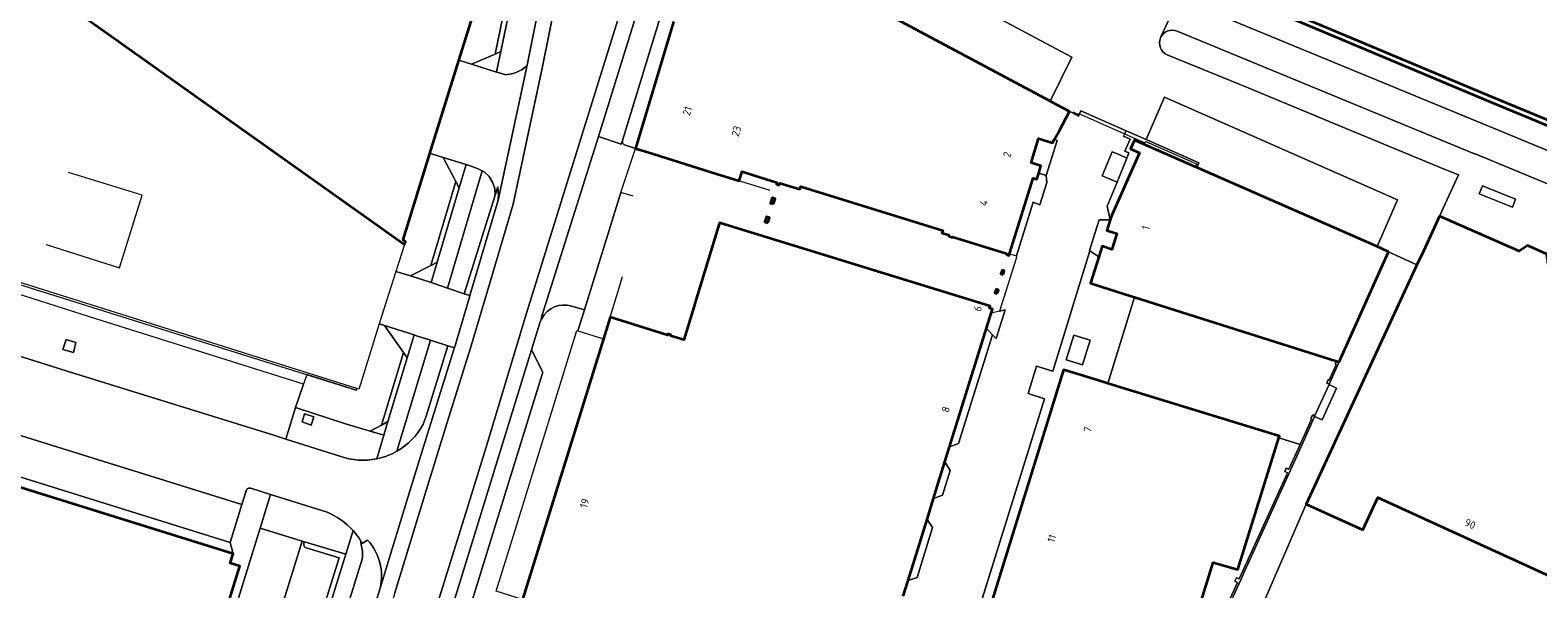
# Model space of a CAD drawing. Extents: x 151587 to 155483, y 462503 to 464608.
# Tile 193 of 236: x 154345 to 154521, y 463650 to 463716. Entities that reach past the tile are written whole.
import ezdxf
from ezdxf.enums import TextEntityAlignment as Align

# ---------------------------------------------------------------- set-up
doc = ezdxf.new("R2010")
doc.units = 0
doc.header["$LTSCALE"] = 0.5
for name, color, linetype, lineweight in [('B-RO-GK-KADEMUUR-GV', 251, 'CONTINUOUS', 35), ('B-RO-GR-BEPLANTING_CULTUUR_BODEMBEDEKKER-GV', 251, 'CONTINUOUS', 18), ('B-RO-GR-BEPLANTING_CULTUUR_HEESTERS-GV', 251, 'CONTINUOUS', 18), ('B-RO-GR-GROENVOORZIENING-GV', 251, 'CONTINUOUS', 18), ('B-RO-IE-TERREINAFSCHEIDING_KUNSTMATIG_HEKWERK-G', 251, 'IE-TERREINAFSCHEIDING-KUNSTMATIG', 18), ('B-RO-IE-TERREINAFSCHEIDING_KUNSTMATIG_MUUR-G', 251, 'IE-TERREINAFSCHEIDING-KUNSTMATIG-DICHT', 18), ('B-RO-IE-TERREINAFSCHEIDING_KUNSTMATIG_MUUR-GV', 251, 'CONTINUOUS', 18), ('B-RO-OG-BEBOUWING-GV', 6, 'CONTINUOUS', 35), ('B-RO-OG-BEBOUWING-T18', 1, 'CONTINUOUS', 18), ('B-RO-OG-TERREIN_CULTUURSCHEIDING-GV', 251, 'CONTINUOUS', 18), ('B-RO-OG-WATER-GV', 251, 'CONTINUOUS', 18), ('B-RO-VH-VERHARDING_ASFALT-GV', 251, 'CONTINUOUS', 18), ('B-RO-VH-VERHARDING_BETON-GV', 251, 'CONTINUOUS', 18), ('B-RO-VH-VERHARDING_BETONSTRAATSTEEN-GV', 251, 'CONTINUOUS', 18), ('B-RO-VH-VERHARDING_STRAATBAKSTEEN-GV', 251, 'CONTINUOUS', 18), ('B-RO-VH-VERHARDING_TEGEL-GV', 251, 'CONTINUOUS', 18)]:
    doc.layers.add(name, color=color, linetype=linetype, lineweight=lineweight)
doc.styles.add('NLCS-ISO-M200-T18', font='NLCS-ISO.ttf', dxfattribs={"height": 0.36})
doc.linetypes.add('IE-TERREINAFSCHEIDING-KUNSTMATIG', pattern='A,4,[82,NLCS.SHX,S=0.75,R=90,X=0,Y=0],4,-2', length=10)
doc.linetypes.add('IE-TERREINAFSCHEIDING-KUNSTMATIG-DICHT', pattern='A,8,-1,[82,NLCS.SHX,S=0.75,R=90,X=0,Y=0],-1', length=10)

msp = doc.modelspace()

# ---------------------------------------------------------------- linework, layer by layer
at = {"layer": 'B-RO-GK-KADEMUUR-GV', "flags": 128}
for points in [[(154677.047, 463595.037), (154667.477, 463605.992), (154654.001, 463618.807), (154640.269, 463631.275), (154621.218, 463644.957), (154586.393, 463669.393), (154557.347, 463689.755), (154549.395, 463694.019), (154515.498, 463708.084), (154491.462, 463718.133)], [(154491.196, 463717.62), (154515.275, 463707.544), (154549.088, 463693.498), (154557.036, 463689.243), (154584.759, 463669.819), (154586.116, 463668.869), (154620.806, 463644.539), (154639.847, 463630.844), (154653.605, 463618.336), (154667.03, 463605.589), (154670.836, 463601.231), (154674.023, 463597.583), (154676.6, 463594.632)]]:
    msp.add_lwpolyline(points, dxfattribs=at)
at = {"layer": 'B-RO-GR-BEPLANTING_CULTUUR_BODEMBEDEKKER-GV', "flags": 128}
for points in [[(154402.087, 463724.432), (154399.703, 463712.864), (154400.375, 463713.155), (154402.581, 463723.861)], [(154396.959, 463711.673), (154399.881, 463710.765), (154399.885, 463710.776), (154400.375, 463713.155), (154399.703, 463712.864)], [(154393.64, 463700.802), (154395.12, 463698.004), (154395.522, 463697.244), (154396.327, 463699.967)], [(154395.522, 463697.244), (154395.12, 463698.004), (154392.223, 463688.209), (154392.962, 463688.591)], [(154389.831, 463686.971), (154392.255, 463686.2), (154392.962, 463688.591), (154392.223, 463688.209)], [(154386.812, 463681.184), (154389.02, 463678.029), (154389.458, 463677.404), (154390.271, 463680.093)], [(154386.465, 463669.581), (154387.214, 463669.984), (154389.458, 463677.404), (154389.02, 463678.029)], [(154387.214, 463669.984), (154386.465, 463669.581), (154385.135, 463668.866), (154386.734, 463668.397)]]:
    msp.add_lwpolyline(points, close=True, dxfattribs=at)
at = {"layer": 'B-RO-GR-BEPLANTING_CULTUUR_HEESTERS-GV', "flags": 128}
for points in [[(154399.709, 463725.709), (154395.49, 463712.13), (154395.596, 463712.097), (154396.959, 463711.673), (154399.703, 463712.864), (154402.087, 463724.432), (154401.483, 463725.129)], [(154389.159, 463690.648), (154388.123, 463687.514), (154389.831, 463686.971), (154392.223, 463688.209), (154395.12, 463698.004), (154393.64, 463700.802), (154392.19, 463701.253), (154392.117, 463701.276), (154388.984, 463691.192), (154389.273, 463690.967)], [(154377.739, 463675.471), (154377.362, 463674.35), (154376.44, 463671.612), (154382.28, 463669.703), (154385.135, 463668.866), (154386.465, 463669.581), (154389.02, 463678.029), (154386.812, 463681.184), (154386.179, 463681.384), (154383.993, 463674.36), (154383.813, 463673.782), (154383.582, 463673.855), (154383.52, 463673.654)]]:
    msp.add_lwpolyline(points, close=True, dxfattribs=at)
at = {"layer": 'B-RO-GR-GROENVOORZIENING-GV', "flags": 128}
for points in [[(154350.512, 463678.045), (154350.817, 463679.205), (154349.679, 463679.558), (154349.29, 463678.393)], [(154377.496, 463670.9), (154377.202, 463669.938), (154378.238, 463669.577), (154378.562, 463670.541)]]:
    msp.add_lwpolyline(points, close=True, dxfattribs=at)
at = {"layer": 'B-RO-IE-TERREINAFSCHEIDING_KUNSTMATIG_HEKWERK-G', "flags": 128}
msp.add_lwpolyline([(154467.106, 463706.138), (154467.741, 463705.802), (154467.804, 463705.939), (154475.532, 463702.516), (154475.62, 463702.655), (154481.535, 463700.075), (154481.372, 463699.705)], dxfattribs=at)
at = {"layer": 'B-RO-IE-TERREINAFSCHEIDING_KUNSTMATIG_MUUR-G', "flags": 128}
for points in [[(154347.339, 463690.63), (154355.899, 463687.906), (154358.537, 463696.397), (154349.948, 463699.044)], [(154414.382, 463696.703), (154410.14, 463683.031)], [(154415.813, 463696.274), (154414.382, 463696.703)], [(154428.199, 463698.08), (154429.521, 463697.668)], [(154429.521, 463697.668), (154431.754, 463696.971)], [(154339.8, 463692.874), (154338.241, 463687.805), (154342.761, 463686.462), (154383.52, 463673.654), (154383.582, 463673.855), (154342.821, 463686.664), (154342.841, 463686.731), (154338.591, 463687.993), (154340.067, 463692.79)], [(154414.189, 463685.59), (154414.594, 463686.903)], [(154413.131, 463682.159), (154414.189, 463685.59)], [(154410.14, 463683.031), (154409.377, 463680.572)], [(154409.377, 463680.572), (154412.353, 463679.65)]]:
    msp.add_lwpolyline(points, dxfattribs=at)
at = {"layer": 'B-RO-IE-TERREINAFSCHEIDING_KUNSTMATIG_MUUR-GV', "flags": 128}
msp.add_lwpolyline([(154498.192, 463676.951), (154497.872, 463677.052), (154497.734, 463676.684), (154497.826, 463676.639), (154497.006, 463674.811), (154496.905, 463674.857), (154496.742, 463674.472), (154497.028, 463674.344)], close=True, dxfattribs=at)
msp.add_lwpolyline([(154482.889, 463643.225), (154486.707, 463651.536), (154487.142, 463652.488), (154492.521, 463664.334), (154493.842, 463667.249), (154495.293, 463670.59), (154495.348, 463670.71), (154495.192, 463670.779), (154495.131, 463670.641), (154495.026, 463670.688), (154494.866, 463670.297), (154494.963, 463670.258), (154493.642, 463667.312), (154492.33, 463664.42), (154492.02, 463664.561), (154491.838, 463664.16), (154492.148, 463664.02), (154486.982, 463652.637), (154486.516, 463651.624), (154486.208, 463651.766), (154486.024, 463651.366), (154486.333, 463651.224), (154480.651, 463638.857)], dxfattribs=at)
at = {"layer": 'B-RO-OG-BEBOUWING-GV', "flags": 128}
for points in [[(154401.493, 463731.449), (154403.413, 463737.628), (154402.205, 463738.034), (154406.052, 463745.146), (154371.945, 463763.51), (154368.926, 463765.174), (154371.894, 463769.367), (154349.972, 463784.955), (154339.338, 463751.609), (154351.766, 463747.719), (154351.718, 463747.567), (154361.826, 463744.403), (154360.122, 463738.647), (154355.739, 463740.041), (154343.644, 463723.016), (154389.159, 463690.648), (154389.273, 463690.967), (154388.984, 463691.192), (154392.117, 463701.276), (154395.49, 463712.13), (154399.709, 463725.709)], [(154503.952, 463689.809), (154502.613, 463690.396), (154481.567, 463699.62), (154481.372, 463699.705), (154474.3, 463702.805), (154473.852, 463701.813), (154474.873, 463701.352), (154471.655, 463694.084), (154471.482, 463693.522), (154471.096, 463692.281), (154472.228, 463691.929), (154471.655, 463690.079), (154470.52, 463690.437), (154470.129, 463689.196), (154469.164, 463686.116), (154471.484, 463685.38), (154473.821, 463684.639), (154474.314, 463684.483), (154497.872, 463677.052), (154498.192, 463676.951)], [(154432.202, 463695.379), (154432.382, 463695.977), (154432.037, 463696.081), (154431.857, 463695.482)], [(154431.531, 463693.175), (154431.718, 463693.771), (154431.365, 463693.882), (154431.178, 463693.286)], [(154509.888, 463693.944), (154508.007, 463689.886), (154507.264, 463688.278), (154494.351, 463660.334), (154500.945, 463657.342), (154502.692, 463661.137), (154524.121, 463651.306), (154524.254, 463651.245), (154532.343, 463668.922), (154528.633, 463670.62), (154529.704, 463672.959), (154527.75, 463673.853), (154532.407, 463684.032), (154522.57, 463688.365), (154522.428, 463689.522), (154520.17, 463690.515), (154519.175, 463689.858)], [(154458.984, 463687.141), (154459.118, 463687.571), (154458.854, 463687.653), (154458.72, 463687.224)], [(154458.297, 463684.919), (154458.427, 463685.334), (154458.162, 463685.417), (154458.032, 463685.001)], [(154468.377, 463675.305), (154466.044, 463676.024), (154449.059, 463621.264), (154468.486, 463615.283), (154473.825, 463632.47), (154476.67, 463631.586), (154483.497, 463653.542), (154486.378, 463652.709), (154491.162, 463668.089), (154491.219, 463668.27), (154471.21, 463674.432), (154470.718, 463674.584)]]:
    msp.add_lwpolyline(points, close=True, dxfattribs=at)
for points in [[(154420.538, 463716.638), (154416.099, 463701.857), (154417.517, 463701.414), (154425.537, 463698.911), (154428.199, 463698.08), (154428.535, 463699.156), (154429.862, 463698.73), (154432.08, 463698.018), (154432.592, 463697.881), (154432.538, 463697.678), (154432.871, 463697.589), (154432.935, 463697.816), (154435.269, 463697.084), (154435.37, 463697.405), (154451.932, 463692.289), (154451.842, 463691.995), (154452.676, 463691.738), (154452.639, 463691.61), (154453.071, 463691.482), (154453.087, 463691.525), (154459.393, 463689.577), (154459.361, 463689.475), (154459.672, 463689.378), (154459.729, 463689.562), (154462.474, 463698.387), (154462.907, 463698.254), (154463.131, 463698.979), (154463.39, 463699.821), (154462.242, 463700.175), (154463.11, 463703.007), (154464.757, 463702.516), (154464.99, 463702.943), (154465.543, 463703.957), (154466.716, 463706.178), (154465.23, 463706.953), (154464.462, 463707.365), (154441.812, 463719.49)], [(154447.334, 463649.611), (154447.896, 463651.422), (154450.105, 463658.544), (154450.866, 463660.994), (154451.459, 463662.907), (154452.194, 463665.274), (154452.739, 463667.03), (154457.036, 463680.87), (154457.588, 463682.649), (154457.738, 463683.104), (154457.394, 463683.218), (154457.467, 463683.46), (154425.89, 463693.17), (154423.178, 463684.261), (154422.776, 463682.931), (154421.74, 463679.507), (154420.183, 463679.989), (154420.22, 463680.109), (154419.878, 463680.215), (154419.836, 463680.081), (154413.131, 463682.159), (154412.353, 463679.65), (154402.929, 463649.241)], [(154342.38, 463582.942), (154346.124, 463581.78), (154346.058, 463581.57), (154347.558, 463581.104), (154369.924, 463653.116), (154368.817, 463653.459), (154369.155, 463654.56), (154303.265, 463675.093)]]:
    msp.add_lwpolyline(points, dxfattribs=at)
at = {"layer": 'B-RO-OG-TERREIN_CULTUURSCHEIDING-GV', "flags": 128}
for points in [[(154396.103, 463684.906), (154399.74, 463696.384), (154399.691, 463697.19), (154399.416, 463697.936), (154399.009, 463698.59), (154398.431, 463699.109), (154398.196, 463699.235), (154394.153, 463685.564)], [(154396.103, 463684.906), (154396.775, 463684.68), (154400.057, 463695.811), (154400.088, 463696.07), (154400.098, 463696.331), (154400.05, 463697.392), (154399.74, 463696.384)]]:
    msp.add_lwpolyline(points, close=True, dxfattribs=at)
msp.add_lwpolyline([(154391.326, 463669.681), (154391.667, 463670.606), (154394.206, 463678.823), (154392.175, 463679.479), (154388.258, 463666.529)], dxfattribs=at)
at = {"layer": 'B-RO-OG-TERREIN_CULTUURSCHEIDING-GV'}
msp.add_lwpolyline([(154388.258, 463666.529, 0.1408364), (154391.326, 463669.681)], format="xyb", dxfattribs=at)
at = {"layer": 'B-RO-OG-WATER-GV', "flags": 128}
msp.add_lwpolyline([(154491.462, 463718.133), (154515.498, 463708.084), (154549.395, 463694.019), (154557.347, 463689.755), (154586.393, 463669.393), (154621.218, 463644.957), (154640.269, 463631.275), (154654.001, 463618.807), (154667.477, 463605.992), (154677.047, 463595.037)], dxfattribs=at)
at = {"layer": 'B-RO-VH-VERHARDING_ASFALT-GV', "flags": 128}
for points in [[(154363.136, 463559.208), (154367.718, 463557.732), (154372.555, 463572.549), (154375.622, 463591.852), (154381.397, 463611.304), (154388.807, 463635.282), (154396.439, 463659.838), (154398.623, 463666.868), (154403.389, 463682.635), (154409.937, 463703.742), (154416.248, 463724.025), (154418.301, 463731.03), (154419.887, 463737.308), (154421.714, 463747.057), (154422.78, 463750.854), (154423.32, 463752.247), (154418.51, 463754.836)], [(154418.51, 463754.836), (154416.924, 463755.69), (154416.918, 463755.679), (154415.685, 463753.102), (154414.495, 463750.492), (154413.352, 463747.86), (154412.259, 463745.208), (154411.215, 463742.536), (154410.666, 463741.05), (154410.22, 463739.845), (154407.686, 463731.108), (154407.652, 463731.119), (154407.197, 463729.681), (154407.266, 463729.659), (154407.177, 463729.353), (154405.881, 463723.682), (154403.445, 463711.579)], [(154423.608, 463747.351), (154424.369, 463749.996), (154424.441, 463750.187), (154424.896, 463751.398), (154423.32, 463752.247), (154422.78, 463750.854), (154421.714, 463747.057), (154419.887, 463737.308), (154418.301, 463731.03), (154416.248, 463724.025), (154409.937, 463703.742), (154403.389, 463682.635), (154398.623, 463666.868), (154396.439, 463659.838), (154388.807, 463635.282), (154381.397, 463611.304), (154375.622, 463591.852), (154372.555, 463572.549), (154367.718, 463557.732), (154369.336, 463557.174), (154370.22, 463560.085), (154374.077, 463572.121), (154377.481, 463592.309)], [(154405.156, 463682.015), (154405.105, 463682.043), (154411.788, 463703.243), (154420.281, 463730.71), (154421.646, 463736.921), (154423.392, 463746.295)], [(154411.914, 463739.237), (154408.92, 463728.902), (154407.616, 463723.184), (154405.21, 463711.224), (154401.803, 463695.367), (154398.502, 463684.171), (154396.697, 463678.064), (154396.669, 463677.97), (154394.08, 463669.756), (154391.535, 463661.45), (154388.028, 463650.006), (154377.771, 463617.056), (154376.966, 463614.47), (154371.45, 463596.539), (154366.034, 463579.197), (154363.716, 463573.677), (154363.604, 463573.411), (154357.736, 463560.981), (154363.136, 463559.208)], [(154388.028, 463650.006), (154391.535, 463661.45), (154394.08, 463669.756), (154396.669, 463677.97), (154396.697, 463678.064), (154398.502, 463684.171), (154401.803, 463695.367), (154405.21, 463711.224), (154407.616, 463723.184)], [(154403.445, 463711.579), (154400.057, 463695.811), (154396.775, 463684.68), (154396.727, 463684.516), (154394.97, 463678.574), (154394.947, 463678.496), (154392.364, 463670.297), (154389.825, 463662.012), (154386.31, 463650.541), (154376.052, 463617.591)], [(154455.271, 463645.179), (154463.799, 463672.653), (154461.89, 463673.251), (154462.866, 463676.466), (154464.787, 463675.865), (154469.105, 463689.899), (154469.059, 463689.929), (154470.185, 463693.537), (154471.482, 463693.522), (154471.12, 463695.102), (154472.277, 463697.923), (154470.542, 463698.667), (154471.701, 463701.472), (154472.581, 463701.093), (154473.408, 463700.736), (154473.638, 463701.339), (154473.191, 463701.541), (154473.818, 463702.927), (154473.038, 463703.28), (154473.332, 463703.913), (154468.04, 463706.242), (154467.768, 463705.623), (154466.984, 463706.037), (154466.716, 463706.178), (154465.543, 463703.957), (154464.99, 463702.943), (154465.269, 463702.792), (154464.009, 463698.708), (154464.062, 463697.862), (154463.273, 463695.285), (154462.468, 463695.572), (154460.542, 463689.309), (154460.506, 463689.008), (154458.562, 463682.871), (154459.236, 463683.025), (154458.182, 463679.679), (154457.76, 463680.098), (154453.779, 463667.431), (154452.739, 463667.03), (154452.194, 463665.274), (154452.795, 463664.271), (154451.914, 463661.412), (154450.866, 463660.994), (154450.105, 463658.544), (154450.741, 463657.643), (154448.948, 463651.799), (154447.896, 463651.422), (154447.334, 463649.611)], [(154382.76, 463609.567), (154383.147, 463610.819), (154398.092, 463659.296), (154403.966, 463678.35), (154404.94, 463681.508)]]:
    msp.add_lwpolyline(points, dxfattribs=at)
msp.add_lwpolyline([(154497.005, 463674.295), (154497.882, 463673.881), (154496.192, 463670.179), (154495.293, 463670.59), (154493.842, 463667.249), (154492.521, 463664.334), (154487.142, 463652.488), (154486.707, 463651.536), (154482.889, 463643.225), (154484.725, 463642.367), (154486.255, 463641.652), (154494.351, 463660.334), (154507.264, 463688.278), (154503.952, 463689.809), (154498.192, 463676.951), (154497.028, 463674.344)], close=True, dxfattribs=at)
at = {"layer": 'B-RO-VH-VERHARDING_ASFALT-GV'}
msp.add_lwpolyline([(154404.94, 463681.508, -0.0478887), (154405.156, 463682.015)], format="xyb", dxfattribs=at)
at = {"layer": 'B-RO-VH-VERHARDING_BETON-GV', "flags": 128}
for points in [[(154420.281, 463730.71), (154411.788, 463703.243), (154414.431, 463702.358), (154414.585, 463702.783), (154422.81, 463729.789), (154423.22, 463730.718)], [(154384.018, 463656.091), (154384.146, 463655.405), (154384.201, 463655.111), (154384.234, 463654.815), (154384.245, 463654.517), (154384.235, 463654.219), (154384.202, 463653.922), (154374.726, 463623.41), (154376.052, 463617.591), (154386.31, 463650.541)], [(154384.845, 463656.157), (154384.21, 463655.777), (154384.018, 463656.091)]]:
    msp.add_lwpolyline(points, dxfattribs=at)
for points in [[(154471.482, 463693.522), (154471.655, 463694.084), (154474.873, 463701.352), (154473.852, 463701.813), (154474.3, 463702.805), (154481.372, 463699.705), (154481.567, 463699.62), (154481.818, 463700.191), (154475.681, 463702.883), (154473.332, 463703.913), (154473.038, 463703.28), (154473.818, 463702.927), (154473.191, 463701.541), (154473.638, 463701.339), (154473.408, 463700.736), (154472.277, 463697.923), (154471.12, 463695.102)], [(154464.99, 463702.943), (154464.757, 463702.516), (154463.11, 463703.007), (154462.242, 463700.175), (154463.39, 463699.821), (154463.131, 463698.979), (154464.009, 463698.708), (154465.269, 463702.792)], [(154518.394, 463695.013), (154518.759, 463695.926), (154514.906, 463697.483), (154514.532, 463696.558)], [(154471.096, 463692.281), (154471.482, 463693.522), (154470.185, 463693.537), (154469.059, 463689.929), (154469.105, 463689.899), (154470.129, 463689.196), (154470.52, 463690.437), (154471.655, 463690.079), (154472.228, 463691.929)], [(154474.314, 463684.483), (154471.21, 463674.432), (154491.219, 463668.27), (154491.162, 463668.089), (154493.642, 463667.312), (154494.963, 463670.258), (154494.866, 463670.297), (154495.026, 463670.688), (154495.131, 463670.641), (154495.192, 463670.779), (154495.348, 463670.71), (154497.005, 463674.295), (154497.028, 463674.344), (154496.742, 463674.472), (154496.905, 463674.857), (154497.006, 463674.811), (154497.826, 463676.639), (154497.734, 463676.684), (154497.872, 463677.052)], [(154458.562, 463682.871), (154457.588, 463682.649), (154457.036, 463680.87), (154457.709, 463680.149), (154457.76, 463680.098), (154458.182, 463679.679), (154459.236, 463683.025)], [(154469.128, 463679.466), (154467.214, 463680.063), (154466.324, 463677.193), (154468.235, 463676.6)], [(154495.348, 463670.71), (154495.293, 463670.59), (154496.192, 463670.179), (154497.882, 463673.881), (154497.005, 463674.295)]]:
    msp.add_lwpolyline(points, close=True, dxfattribs=at)
at = {"layer": 'B-RO-VH-VERHARDING_BETON-GV'}
msp.add_lwpolyline([(154386.31, 463650.541, 0.244473), (154384.845, 463656.157)], format="xyb", dxfattribs=at)
at = {"layer": 'B-RO-VH-VERHARDING_BETONSTRAATSTEEN-GV', "flags": 128}
for points in [[(154433.93, 463723.698), (154441.812, 463719.49), (154464.462, 463707.365), (154466.989, 463712.492), (154436.612, 463728.709)], [(154400.057, 463695.811), (154403.445, 463711.579), (154403.251, 463711.38), (154403.04, 463711.198), (154402.814, 463711.036), (154402.574, 463710.895), (154402.323, 463710.775), (154402.062, 463710.679), (154401.794, 463710.606), (154400.952, 463710.455), (154400.189, 463710.669), (154399.881, 463710.765), (154396.959, 463711.673), (154395.596, 463712.097), (154395.49, 463712.13), (154392.117, 463701.276), (154392.19, 463701.253), (154393.64, 463700.802), (154396.327, 463699.967), (154396.801, 463699.82), (154397.757, 463699.47), (154398.196, 463699.235), (154398.431, 463699.109), (154399.009, 463698.59), (154399.416, 463697.936), (154399.691, 463697.19), (154399.74, 463696.384), (154400.05, 463697.392), (154400.098, 463696.331), (154400.088, 463696.07)], [(154475.681, 463702.883), (154481.818, 463700.191), (154481.567, 463699.62), (154502.613, 463690.396), (154505.007, 463695.859), (154477.804, 463707.831)], [(154473.408, 463700.736), (154472.581, 463701.093), (154471.701, 463701.472), (154470.542, 463698.667), (154472.277, 463697.923)], [(154459.729, 463689.562), (154460.542, 463689.309), (154462.468, 463695.572), (154463.273, 463695.285), (154464.062, 463697.862), (154464.009, 463698.708), (154463.131, 463698.979), (154462.907, 463698.254), (154462.474, 463698.387)], [(154324.034, 463683.924), (154331.544, 463681.591), (154344.509, 463677.533), (154349.784, 463675.882), (154374.035, 463668.355), (154375.305, 463667.951), (154376.44, 463671.612), (154377.362, 463674.35), (154352.378, 463682.218), (154346.579, 463684.064), (154326.112, 463690.58), (154325.855, 463689.79)], [(154392.175, 463679.479), (154394.206, 463678.823), (154394.97, 463678.574), (154396.727, 463684.516), (154396.775, 463684.68), (154396.103, 463684.906), (154394.153, 463685.564), (154392.493, 463686.124), (154392.255, 463686.2), (154389.831, 463686.971), (154388.123, 463687.514), (154386.179, 463681.384), (154386.812, 463681.184), (154390.271, 463680.093), (154390.557, 463680.001)], [(154457.76, 463680.098), (154457.709, 463680.149), (154457.036, 463680.87), (154452.739, 463667.03), (154453.779, 463667.431)], [(154350.512, 463678.045), (154349.29, 463678.393), (154349.679, 463679.558), (154350.817, 463679.205)], [(154469.128, 463679.466), (154468.235, 463676.6), (154466.324, 463677.193), (154467.214, 463680.063)], [(154398.092, 463659.296), (154383.147, 463610.819), (154385.657, 463612.171), (154400.001, 463658.668), (154405.265, 463675.734), (154403.966, 463678.35)], [(154342.716, 463668.863), (154341.334, 463664.432), (154368.819, 463655.888), (154370.18, 463660.306)], [(154452.194, 463665.274), (154451.459, 463662.907), (154450.866, 463660.994), (154451.914, 463661.412), (154452.795, 463664.271)], [(154532.482, 463640.536), (154527.331, 463642.477), (154521.431, 463644.7), (154524.121, 463651.306), (154502.692, 463661.137), (154500.945, 463657.342), (154494.351, 463660.334), (154486.255, 463641.652), (154498.306, 463635.981), (154499.575, 463638.698), (154515.31, 463631.288), (154514.637, 463629.023), (154533.568, 463623.164), (154534.699, 463626.787), (154526.231, 463631.055), (154528.845, 463635.02)], [(154447.896, 463651.422), (154448.948, 463651.799), (154450.741, 463657.643), (154450.105, 463658.544)]]:
    msp.add_lwpolyline(points, close=True, dxfattribs=at)
for points in [[(154436.612, 463728.709), (154466.989, 463712.492), (154464.462, 463707.365), (154465.23, 463706.953), (154466.716, 463706.178), (154466.984, 463706.037), (154467.768, 463705.623), (154468.04, 463706.242), (154473.332, 463703.913), (154475.681, 463702.883), (154477.804, 463707.831), (154505.007, 463695.859), (154502.613, 463690.396), (154503.952, 463689.809), (154507.264, 463688.278), (154508.007, 463689.886), (154509.888, 463693.944), (154512.11, 463698.761), (154510.609, 463699.375), (154499.092, 463704.127), (154487.552, 463708.922), (154478.108, 463712.787)], [(154477.343, 463714.747), (154477.399, 463714.865), (154479.461, 463719.398)], [(154449.059, 463621.264), (154466.044, 463676.024), (154468.377, 463675.305), (154470.718, 463674.584), (154471.21, 463674.432), (154474.314, 463684.483), (154473.821, 463684.639), (154471.484, 463685.38), (154469.164, 463686.116), (154470.129, 463689.196), (154469.105, 463689.899), (154464.787, 463675.865), (154462.866, 463676.466), (154461.89, 463673.251), (154463.799, 463672.653), (154455.271, 463645.179)], [(154381.587, 463665.951), (154375.305, 463667.951), (154374.035, 463668.355), (154349.784, 463675.882), (154344.509, 463677.533)], [(154386.31, 463650.541), (154389.825, 463662.012), (154392.364, 463670.297), (154394.947, 463678.496), (154394.97, 463678.574), (154394.206, 463678.823), (154391.667, 463670.606), (154391.326, 463669.681)], [(154343.208, 463670.442), (154342.716, 463668.863), (154370.18, 463660.306), (154370.659, 463661.904)], [(154371.225, 463662.206), (154373.518, 463661.484), (154380.118, 463659.404), (154380.751, 463659.114), (154381.358, 463658.772), (154381.934, 463658.38), (154382.474, 463657.941), (154382.975, 463657.457), (154383.142, 463657.265), (154383.146, 463657.261), (154383.434, 463656.932), (154383.846, 463656.371), (154384.018, 463656.091), (154384.21, 463655.777), (154384.845, 463656.157)], [(154347.074, 463566.52), (154352.167, 463575.426), (154377.219, 463656.032), (154372.302, 463657.56), (154347.501, 463577.435)], [(154377.471, 463655.954), (154377.219, 463656.032), (154352.167, 463575.426), (154352.65, 463575.263), (154356.683, 463574.041)], [(154377.661, 463655.247), (154381.505, 463654.085), (154375.004, 463633.205), (154365.196, 463601.384), (154356.683, 463574.041), (154357.251, 463573.87)], [(154356.683, 463574.041), (154365.196, 463601.384), (154375.004, 463633.205), (154381.505, 463654.085), (154377.661, 463655.247)], [(154357.251, 463573.87), (154382.293, 463654.518), (154377.471, 463655.954)]]:
    msp.add_lwpolyline(points, dxfattribs=at)
at = {"layer": 'B-RO-VH-VERHARDING_BETONSTRAATSTEEN-GV'}
for points in [[(154478.108, 463712.787, -0.4085637), (154477.343, 463714.747)], [(154391.326, 463669.681, -0.1408364), (154388.258, 463666.529)], [(154385.9, 463665.639, -0.138185), (154381.587, 463665.951)], [(154388.258, 463666.529, -0.0798745), (154385.9, 463665.639)], [(154370.659, 463661.904, -0.421237), (154371.225, 463662.206)], [(154384.845, 463656.157, -0.244473), (154386.31, 463650.541)], [(154377.392, 463655.772, 0.1081083), (154377.399, 463655.578)], [(154377.399, 463655.578, -0.1081083), (154377.392, 463655.772)], [(154377.471, 463655.954, 0.1356556), (154377.392, 463655.772)], [(154377.392, 463655.772, -0.1356556), (154377.471, 463655.954)], [(154377.399, 463655.578, 0.103416), (154377.491, 463655.387)], [(154377.491, 463655.387, -0.103416), (154377.399, 463655.578)], [(154377.491, 463655.387, 0.1290722), (154377.661, 463655.247)], [(154377.661, 463655.247, -0.1290722), (154377.491, 463655.387)]]:
    msp.add_lwpolyline(points, format="xyb", dxfattribs=at)
at = {"layer": 'B-RO-VH-VERHARDING_STRAATBAKSTEEN-GV', "flags": 128}
for points in [[(154665.533, 463596.881), (154668.669, 463599.453), (154665.14, 463603.607), (154651.518, 463616.468), (154638.154, 463628.642), (154619.539, 463642.001), (154584.473, 463666.653), (154583.177, 463667.561), (154555.545, 463686.909), (154547.968, 463691.068), (154515.718, 463704.406), (154515.524, 463704.486), (154479.461, 463719.398), (154477.399, 463714.865)], [(154479.461, 463719.398), (154515.524, 463704.486), (154515.718, 463704.406), (154547.968, 463691.068), (154555.545, 463686.909), (154583.177, 463667.561), (154584.473, 463666.653), (154619.539, 463642.001), (154638.154, 463628.642), (154651.518, 463616.468), (154665.14, 463603.607), (154668.669, 463599.453), (154670.836, 463601.231), (154667.03, 463605.589), (154653.605, 463618.336), (154639.847, 463630.844), (154620.806, 463644.539), (154586.116, 463668.869), (154584.759, 463669.819), (154557.036, 463689.243), (154549.088, 463693.498), (154515.275, 463707.544), (154491.196, 463717.62)], [(154477.399, 463714.865), (154477.343, 463714.747)], [(154479.29, 463715.546), (154513.986, 463701.238), (154514.035, 463701.218), (154546.444, 463687.805), (154553.594, 463683.869), (154581.091, 463664.584), (154582.241, 463663.778), (154617.491, 463639.05), (154635.388, 463626.236), (154647.933, 463614.741), (154658.851, 463604.463), (154662.504, 463601.025), (154664.43, 463598.748), (154664.835, 463598.286)], [(154664.835, 463598.286), (154664.43, 463598.748), (154662.504, 463601.025), (154658.851, 463604.463), (154647.933, 463614.741), (154635.388, 463626.236), (154617.491, 463639.05), (154582.241, 463663.778), (154581.091, 463664.584), (154553.594, 463683.869), (154546.444, 463687.805), (154514.035, 463701.218), (154513.986, 463701.238), (154479.29, 463715.546)], [(154478.108, 463712.787), (154487.552, 463708.922), (154499.092, 463704.127), (154510.609, 463699.375), (154512.11, 463698.761), (154509.888, 463693.944), (154519.175, 463689.858), (154520.17, 463690.515), (154522.428, 463689.522)], [(154414.585, 463702.783), (154414.431, 463702.358), (154411.788, 463703.243), (154405.105, 463682.043), (154405.156, 463682.015)], [(154408.648, 463683.468), (154410.14, 463683.031), (154414.382, 463696.703), (154416.099, 463701.857), (154414.911, 463702.238)]]:
    msp.add_lwpolyline(points, dxfattribs=at)
at = {"layer": 'B-RO-VH-VERHARDING_STRAATBAKSTEEN-GV'}
for points in [[(154477.343, 463714.747, 0.4085637), (154478.108, 463712.787)], [(154477.399, 463714.865, -0.3833795), (154479.29, 463715.546)], [(154479.29, 463715.546, 0.3833795), (154477.399, 463714.865)], [(154414.911, 463702.238, -0.4485541), (154414.585, 463702.783)], [(154405.156, 463682.015, -0.3541663), (154408.648, 463683.468)]]:
    msp.add_lwpolyline(points, format="xyb", dxfattribs=at)
at = {"layer": 'B-RO-VH-VERHARDING_STRAATBAKSTEEN-GV', "flags": 128}
msp.add_lwpolyline([(154518.394, 463695.013), (154514.532, 463696.558), (154514.906, 463697.483), (154518.759, 463695.926)], close=True, dxfattribs=at)
at = {"layer": 'B-RO-VH-VERHARDING_TEGEL-GV', "flags": 128}
for points in [[(154423.22, 463730.718), (154422.81, 463729.789), (154414.585, 463702.783)], [(154414.911, 463702.238), (154416.099, 463701.857), (154420.538, 463716.638), (154421.685, 463719.99)], [(154302.036, 463682.574), (154298.932, 463681.582), (154299.108, 463681.007), (154298.54, 463680.427), (154298.018, 463679.807), (154297.467, 463679.044), (154297.158, 463678.517), (154296.904, 463677.941), (154296.727, 463677.347), (154301.241, 463675.923), (154303.265, 463675.093), (154369.155, 463654.56), (154368.819, 463655.888), (154341.334, 463664.432), (154342.716, 463668.863), (154343.208, 463670.442)], [(154398.044, 463640.64), (154397.057, 463640.944), (154398.814, 463646.645), (154399.799, 463646.341), (154399.822, 463646.417), (154401.86, 463645.789), (154402.929, 463649.241), (154399.842, 463650.198), (154402.232, 463657.935), (154409.235, 463680.616), (154409.377, 463680.572), (154410.14, 463683.031), (154408.648, 463683.468)], [(154404.94, 463681.508), (154403.966, 463678.35), (154405.265, 463675.734), (154400.001, 463658.668), (154385.657, 463612.171), (154383.147, 463610.819), (154382.76, 463609.567)], [(154388.258, 463666.529), (154392.175, 463679.479), (154390.557, 463680.001), (154390.271, 463680.093), (154389.458, 463677.404), (154387.214, 463669.984), (154386.734, 463668.397)], [(154385.9, 463665.639), (154386.734, 463668.397), (154385.135, 463668.866), (154382.28, 463669.703), (154376.44, 463671.612), (154375.305, 463667.951), (154381.587, 463665.951)], [(154386.734, 463668.397), (154385.9, 463665.639)], [(154480.651, 463638.857), (154486.333, 463651.224), (154486.024, 463651.366), (154486.208, 463651.766), (154486.516, 463651.624), (154486.982, 463652.637), (154492.148, 463664.02), (154491.838, 463664.16), (154492.02, 463664.561), (154492.33, 463664.42), (154493.642, 463667.312), (154491.162, 463668.089), (154486.378, 463652.709), (154483.497, 463653.542), (154476.67, 463631.586)], [(154370.659, 463661.904), (154370.18, 463660.306), (154368.819, 463655.888), (154369.155, 463654.56), (154368.817, 463653.459), (154369.924, 463653.116), (154347.558, 463581.104), (154346.058, 463581.57), (154346.124, 463581.78), (154342.38, 463582.942), (154342.279, 463582.617), (154331.24, 463586.045), (154323.626, 463572.524), (154347.945, 463558.648), (154348.084, 463558.891), (154348.42, 463558.702), (154349.475, 463559.793)], [(154347.501, 463577.435), (154372.302, 463657.56), (154373.518, 463661.484), (154371.225, 463662.206)]]:
    msp.add_lwpolyline(points, dxfattribs=at)
for points in [[(154403.445, 463711.579), (154405.881, 463723.682), (154404.392, 463724.178), (154402.757, 463724.713), (154402.581, 463723.861), (154400.375, 463713.155), (154399.885, 463710.776), (154399.881, 463710.765), (154400.189, 463710.669), (154400.952, 463710.455), (154401.794, 463710.606), (154402.062, 463710.679), (154402.323, 463710.775), (154402.574, 463710.895), (154402.814, 463711.036), (154403.04, 463711.198), (154403.251, 463711.38)], [(154396.801, 463699.82), (154396.327, 463699.967), (154395.522, 463697.244), (154392.962, 463688.591), (154392.255, 463686.2), (154392.493, 463686.124), (154394.153, 463685.564), (154398.196, 463699.235), (154397.757, 463699.47)], [(154377.496, 463670.9), (154378.562, 463670.541), (154378.238, 463669.577), (154377.202, 463669.938)], [(154383.146, 463657.261), (154383.142, 463657.265), (154382.975, 463657.457), (154382.474, 463657.941), (154381.934, 463658.38), (154381.358, 463658.772), (154380.751, 463659.114), (154380.118, 463659.404), (154373.518, 463661.484), (154372.302, 463657.56), (154377.219, 463656.032), (154377.471, 463655.954), (154382.293, 463654.518)], [(154382.293, 463654.518), (154357.251, 463573.87), (154356.429, 463571.226), (154359.975, 463569.6), (154360.342, 463570.404), (154361.058, 463572.317), (154361.639, 463574.204), (154359.638, 463574.826), (154372.387, 463615.878), (154375.245, 463614.999), (154376.052, 463617.591), (154374.726, 463623.41), (154384.202, 463653.922), (154384.235, 463654.219), (154384.245, 463654.517), (154384.234, 463654.815), (154384.201, 463655.111), (154384.146, 463655.405), (154384.018, 463656.091), (154383.846, 463656.371), (154383.434, 463656.932), (154383.146, 463657.261)]]:
    msp.add_lwpolyline(points, close=True, dxfattribs=at)
at = {"layer": 'B-RO-VH-VERHARDING_TEGEL-GV'}
for points in [[(154414.585, 463702.783, 0.4485541), (154414.911, 463702.238)], [(154408.648, 463683.468, 0.3541663), (154405.156, 463682.015)], [(154405.156, 463682.015, 0.0478887), (154404.94, 463681.508)], [(154381.587, 463665.951, 0.138185), (154385.9, 463665.639)], [(154385.9, 463665.639, 0.0798745), (154388.258, 463666.529)], [(154371.225, 463662.206, 0.421237), (154370.659, 463661.904)]]:
    msp.add_lwpolyline(points, format="xyb", dxfattribs=at)

# ---------------------------------------------------------------- texts
at = {"layer": 'B-RO-OG-BEBOUWING-T18', "style": 'NLCS-ISO-M200-T18'}
for s, rotation, p in [('21', 72.7, (154422.148, 463706.226)), ('23', 72.8, (154427.858, 463703.873)), ('2', 72.8, (154459.46, 463701.162)), ('4', 71.4, (154456.717, 463695.514)), ('1', 72.7, (154475.622, 463692.587)), ('6', 72.8, (154456.014, 463683.183)), ('8', 72.7, (154452.285, 463671.41)), ('7', 72.4, (154468.849, 463669.061)), ('19', 73.8, (154410.143, 463660.461)), ('90', 335.8, (154513.463, 463658.042)), ('11', 72.4, (154464.664, 463656.348))]:
    msp.add_text(s, height=0.9, rotation=rotation, dxfattribs=at).set_placement(p, align=Align.MIDDLE)

doc.saveas('drawing.dxf')
